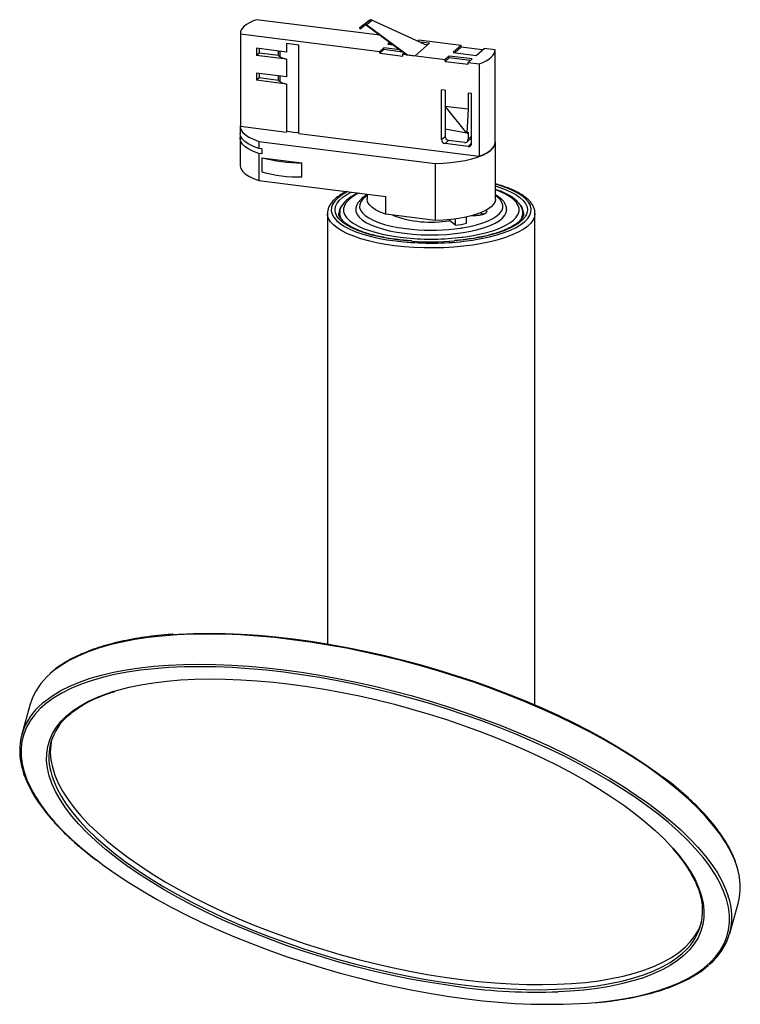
# Paper-space layout '_Dimétrica' of a CAD drawing. Header units: millimetres. Extents: x -109 to 82, y -69 to 192.
import ezdxf

# ---------------------------------------------------------------- set-up
doc = ezdxf.new("R2010")
doc.units = ezdxf.units.MM

psp = doc.layouts.new('_Dimétrica')

# ---------------------------------------------------------------- linework, layer by layer
at = {"color": 7, "linetype": 'Continuous', "lineweight": 25}
for p, q in [((-13.62, 187.7), (-46.36, 191.83)), ((-17.97, 190.48), (-16.5, 191.63)), ((-16.5, 191.63), (-17.77, 190.51)), ((-15.7, 191.73), (-17.1, 190.49)), ((-15.7, 191.73), (-1.97, 185.43)), ((-50.61, 188.21), (-50.61, 163.7)), ((-50.61, 188.09), (-13.63, 183.43)), ((-50.61, 188.09), (-50.61, 163.57)), ((-18.99, 189.58), (-17.77, 190.51)), ((-17.97, 190.48), (-18.99, 189.58)), ((-18.99, 189.58), (-18.86, 189.42)), ((-18.86, 189.42), (-17.64, 190.36)), ((-17.2, 190.34), (-6.68, 182.59)), ((-17.1, 190.49), (-6.26, 182.5)), ((-38.37, 185.6), (-35.09, 185.19)), ((-38.37, 185.6), (-38.37, 183.24)), ((-10.99, 185.76), (-11.51, 185.3)), ((-10.69, 185.55), (-11.04, 185.24)), ((-4.28, 182.25), (-0.48, 185.6)), ((-3.57, 186.17), (-3.31, 186.4)), ((7.92, 184.99), (-3.31, 186.4)), ((-2.73, 185.88), (-2.81, 185.82)), ((-0.48, 185.6), (-2.73, 185.88)), ((-2.73, 185.78), (-2.73, 185.88)), ((-1.97, 185.43), (-1.78, 185.29)), ((-38.37, 183.24), (-46.32, 184.25)), ((-46.32, 184.25), (-46.32, 182.36)), ((-45.61, 182.98), (-46.32, 182.36)), ((-45.61, 184.16), (-45.61, 182.98)), ((-40.52, 182.34), (-45.61, 182.98)), ((-40.52, 182.34), (-40.52, 183.51)), ((-40.11, 183.46), (-40.11, 182.03)), ((-35.09, 161.62), (-35.09, 185.19)), ((-12.57, 184.36), (-13.63, 183.43)), ((-12.57, 183.89), (-13.63, 182.96)), ((-13.63, 182.96), (-13.63, 183.43)), ((-13.63, 182.96), (-7.55, 182.19)), ((-8.37, 183.83), (-12.57, 184.36)), ((-12.57, 183.89), (-12.57, 184.36)), ((-7.6, 183.26), (-12.57, 183.89)), ((-11.51, 185.3), (-10.12, 185.12)), ((-7.55, 182.66), (-7.2, 182.97)), ((-0.95, 185.19), (-1.78, 185.29)), ((7.92, 184.99), (5.79, 183.12)), ((5.79, 183.12), (11.87, 182.35)), ((7.92, 184.52), (6.26, 183.06)), ((7.92, 184.52), (7.92, 184.99)), ((13.53, 183.81), (7.92, 184.52)), ((11.87, 182.35), (14, 184.22)), ((16.91, 183.86), (14, 184.22)), ((16.91, 159.22), (16.91, 183.73)), ((-38.37, 181.36), (-46.32, 182.36)), ((-38.37, 181.36), (-38.37, 176.64)), ((-7.55, 182.66), (3.67, 181.25)), ((-7.55, 182.19), (-7.55, 182.66)), ((-6.5, 182.56), (-6.53, 182.53)), ((-6.53, 182.53), (-4.28, 182.25)), ((4.73, 182.18), (3.67, 181.25)), ((4.73, 181.71), (3.67, 180.78)), ((3.67, 180.78), (3.67, 181.25)), ((3.67, 180.78), (9.75, 180.01)), ((10.81, 181.42), (4.73, 182.18)), ((4.73, 181.71), (4.73, 182.18)), ((10.35, 181), (4.73, 181.71)), ((9.75, 180.48), (10.81, 181.42)), ((9.75, 180.48), (12.66, 180.11)), ((9.75, 180.01), (9.75, 180.48)), ((-38.37, 176.64), (-46.32, 177.65)), ((-46.32, 177.65), (-46.32, 175.76)), ((-45.61, 177.56), (-45.61, 176.38)), ((12.66, 180.11), (12.66, 155.6)), ((-45.61, 176.38), (-46.32, 175.76)), ((-38.37, 174.76), (-46.32, 175.76)), ((-40.52, 175.74), (-45.61, 176.38)), ((-40.52, 175.74), (-40.52, 176.91)), ((-40.11, 176.86), (-40.11, 175.43)), ((-38.37, 174.76), (-38.37, 162.03)), ((3.67, 173.13), (2.74, 173.25)), ((2.74, 160.05), (2.74, 173.25)), ((3.67, 173.13), (3.67, 160.88)), ((10.69, 172.25), (9.75, 172.37)), ((9.75, 172.37), (9.75, 168.16)), ((10.69, 159.05), (10.69, 172.25)), ((3.67, 168.93), (9.75, 168.16)), ((9.4, 161.72), (3.67, 168.93)), ((9.75, 168.16), (9.4, 161.72)), ((-50.67, 163.58), (-50.67, 161.69)), ((-50.61, 163.7), (-50.61, 163.57)), ((-50.61, 163.57), (-38.37, 162.03)), ((9.4, 161.72), (3.67, 162.8)), ((9.4, 161.72), (9.75, 162.03)), ((9.75, 162.03), (9.75, 160.11)), ((-50.67, 160.39), (-50.67, 153.21)), ((-45.69, 159.57), (1.05, 153.68)), ((-45.69, 159.57), (-45.69, 157.68)), ((-35.09, 161.62), (12.66, 155.6)), ((8.82, 159.28), (4.61, 159.81)), ((9.48, 159.48), (10.69, 160.54)), ((17, 144.25), (17, 159.33)), ((-44.91, 157.58), (-45.69, 157.68)), ((-44.91, 157.58), (-44.91, 156.28)), ((9.75, 158.22), (3.67, 158.99)), ((-45.69, 156.38), (-45.69, 149.2)), ((-44.91, 156.28), (-45.69, 156.38)), ((-44.91, 155.23), (-34.33, 153.89)), ((-44.91, 155.23), (-44.91, 151.46)), ((-34.33, 150.12), (-34.33, 153.89)), ((1.05, 153.68), (1.05, 138.59)), ((-45.69, 149.2), (-12.01, 144.95)), ((-17, 145.58), (-17, 144.25)), ((-12.01, 140.24), (-12.01, 144.95)), ((-27.5, 140.48), (-27.5, 26.32)), ((-24.3, 140.48), (-24.3, 139.64)), ((1.05, 138.59), (-12.01, 140.24)), ((4.84, 138.55), (4.84, 138.82)), ((6.41, 137.31), (4.84, 138.55)), ((6.41, 137.31), (6.41, 139)), ((9.37, 137.85), (9.37, 139.52)), ((24.3, 140.6), (24.3, 140.48)), ((24.3, 139.62), (24.3, 140.48)), ((27.5, 10.15), (27.5, 140.48)), ((-106.3, 10.39), (-108.55, 2.4)), ((79.14, -50.49), (81.39, -42.51))]:
    psp.add_line(p, q, dxfattribs=at)
at = {"color": 8, "linetype": 'Continuous', "lineweight": 25}
for p, q in [((2.74, 160.05), (3.67, 160.88)), ((4.61, 159.81), (3.67, 158.99)), ((9.75, 160.11), (10.69, 160.93)), ((9.75, 158.22), (10.69, 159.05)), ((-6.72, 136.44), (-5.12, 136.26)), ((-9.37, 133.16), (-7.4, 132.94)), ((-8.24, 134.16), (-6.47, 133.96))]:
    psp.add_line(p, q, dxfattribs=at)
at = {"color": 7, "linetype": 'Continuous', "lineweight": 25, "flags": 128}
for points in [[(-46.36, 191.83), (-47.35, 191.43), (-48.22, 191.01), (-48.97, 190.56), (-49.58, 190.09), (-50.05, 189.61), (-50.38, 189.11), (-50.57, 188.6), (-50.61, 188.09)], [(12.66, 180.11), (13.65, 180.51), (14.52, 180.93), (15.27, 181.38), (15.88, 181.85), (16.35, 182.33), (16.68, 182.84), (16.87, 183.34), (16.91, 183.86)], [(-50.61, 164.07), (-50.67, 163.46), (-50.49, 162.74), (-50.03, 162.03), (-49.31, 161.35), (-48.33, 160.71), (-47.12, 160.11), (-45.69, 159.57)], [(-38.37, 162.36), (-37.62, 162.16), (-36.55, 161.98)], [(-36.55, 161.98), (-35.4, 161.88), (-35.09, 161.87)], [(-45.69, 157.68), (-47.12, 158.22), (-48.33, 158.82), (-49.31, 159.47), (-50.03, 160.15), (-50.49, 160.85), (-50.67, 161.57), (-50.67, 161.69)], [(-45.69, 156.38), (-47.12, 156.92), (-48.33, 157.52), (-49.31, 158.16), (-50.03, 158.84), (-50.49, 159.55), (-50.67, 160.27), (-50.58, 160.99), (-50.56, 161.04)], [(1.05, 153.68), (3.14, 153.77), (5.19, 153.94), (7.15, 154.19), (9, 154.53), (10.72, 154.94), (12.27, 155.41), (13.63, 155.95), (14.78, 156.54), (15.71, 157.17), (16.39, 157.83), (16.82, 158.52), (17, 159.22), (16.91, 159.92)], [(12.66, 155.6), (13.65, 155.99), (14.52, 156.42), (15.27, 156.86), (15.88, 157.33), (16.35, 157.82), (16.68, 158.32), (16.87, 158.83), (16.91, 159.22)], [(-50.67, 153.21), (-50.67, 153.09), (-50.49, 152.37), (-50.03, 151.66), (-49.31, 150.98), (-48.33, 150.34), (-47.12, 149.74), (-45.69, 149.2)], [(-12.01, 140.24), (-13.5, 140.8), (-14.74, 141.43), (-15.73, 142.1), (-16.45, 142.81), (-16.87, 143.55), (-17, 144.25)], [(17, 144.25), (16.9, 143.65), (16.54, 142.94), (15.9, 142.25), (15.01, 141.59), (13.87, 140.97), (12.51, 140.41), (10.94, 139.91), (9.2, 139.48), (7.31, 139.13), (5.3, 138.87), (3.2, 138.68), (1.05, 138.59)], [(-20, 141.49), (-19.96, 140.97), (-19.67, 140.22), (-19.13, 139.48), (-18.34, 138.77), (-17.32, 138.09), (-16.06, 137.45), (-14.6, 136.87), (-12.95, 136.34), (-11.12, 135.88), (-9.16, 135.49), (-7.07, 135.19)], [(-7.07, 135.19), (-4.89, 134.96), (-2.65, 134.81), (-0.37, 134.76), (1.91, 134.79), (4.17, 134.9), (6.37, 135.1), (8.49, 135.38), (10.5, 135.75), (12.37, 136.18), (14.08, 136.69), (15.61, 137.25), (16.93, 137.87), (18.03, 138.54), (18.9, 139.24), (19.52, 139.98), (19.89, 140.73), (20, 141.46)], [(-68.3, 28.83), (-67.03, 28.91), (-63.03, 29.09), (-58.89, 29.15), (-54.63, 29.09), (-50.26, 28.91), (-45.79, 28.61), (-41.22, 28.19), (-36.58, 27.66), (-31.88, 27.02), (-27.13, 26.26), (-22.33, 25.39), (-17.51, 24.41), (-12.68, 23.33), (-7.84, 22.14), (-3.02, 20.85), (1.78, 19.46), (6.54, 17.99), (11.25, 16.42), (15.9, 14.77), (20.47, 13.03), (24.96, 11.23), (29.35, 9.35), (33.63, 7.4), (37.78, 5.39), (41.8, 3.33), (45.68, 1.22), (49.41, -0.94), (52.97, -3.14), (56.36, -5.37), (59.56, -7.62), (61.32, -8.93)], [(72.75, -31.18), (72.04, -30.27), (70.08, -27.98), (67.9, -25.67), (65.51, -23.37), (62.9, -21.07), (60.08, -18.77), (57.06, -16.49), (53.86, -14.24), (50.47, -12.01), (46.91, -9.81), (43.18, -7.65), (39.3, -5.54), (35.28, -3.48), (31.13, -1.47), (26.85, 0.47), (22.46, 2.35), (17.97, 4.16), (13.4, 5.9), (8.75, 7.55), (4.04, 9.11), (-0.72, 10.59), (-5.52, 11.98), (-10.34, 13.27), (-15.18, 14.45), (-20.01, 15.54), (-24.83, 16.52), (-29.63, 17.39), (-34.38, 18.15), (-39.08, 18.79), (-43.72, 19.32), (-48.29, 19.74), (-52.76, 20.04), (-57.13, 20.22), (-61.39, 20.28), (-65.53, 20.22), (-69.53, 20.04), (-73.39, 19.75), (-77.09, 19.34), (-80.63, 18.81), (-83.99, 18.17), (-87.17, 17.41), (-90.16, 16.54), (-91.21, 16.2)], [(-84.12, 13.77), (-83.1, 14.07), (-80.12, 14.84), (-76.96, 15.49), (-73.62, 16.04), (-70.11, 16.46), (-66.45, 16.77), (-62.64, 16.97), (-58.69, 17.04), (-54.62, 17), (-50.44, 16.84), (-46.16, 16.57), (-41.78, 16.18), (-37.33, 15.67), (-32.82, 15.05), (-28.26, 14.31), (-23.66, 13.47), (-19.03, 12.52), (-14.39, 11.46), (-9.75, 10.31), (-5.13, 9.05), (-0.54, 7.7), (4.02, 6.25), (8.52, 4.72), (12.95, 3.11), (17.31, 1.42), (21.58, -0.34), (25.74, -2.18), (29.79, -4.07), (33.71, -6.03), (37.49, -8.03), (41.12, -10.09), (44.6, -12.18), (47.91, -14.31), (51.04, -16.47), (53.98, -18.65), (56.73, -20.84), (59.27, -23.05), (61.61, -25.26), (63.73, -27.47), (64.23, -28.03)], [(-100.65, 0.89), (-100.89, -0.53), (-100.99, -2.43), (-100.84, -4.39), (-100.44, -6.4), (-99.78, -8.47), (-98.89, -10.57), (-97.75, -12.7), (-96.36, -14.87), (-94.75, -17.06), (-92.9, -19.26), (-90.82, -21.48), (-88.52, -23.69), (-86.01, -25.91), (-83.3, -28.11), (-80.38, -30.3), (-77.27, -32.47), (-73.98, -34.61), (-70.52, -36.72), (-66.9, -38.78), (-63.13, -40.8), (-59.21, -42.77), (-55.17, -44.68), (-51.01, -46.53), (-46.74, -48.3), (-42.38, -50.01), (-37.94, -51.63), (-33.43, -53.17), (-28.86, -54.63), (-24.26, -55.99), (-19.62, -57.25), (-14.97, -58.42), (-10.32, -59.48), (-5.68, -60.44), (-1.06, -61.29), (3.51, -62.02), (8.04, -62.65)], [(-88.41, -31.23), (-86.73, -32.48), (-83.53, -34.74), (-80.14, -36.97), (-76.58, -39.16), (-72.85, -41.32), (-68.97, -43.44), (-64.95, -45.5), (-60.8, -47.5), (-56.52, -49.45), (-52.13, -51.33), (-47.64, -53.14), (-43.07, -54.87), (-38.42, -56.52), (-33.71, -58.09), (-28.95, -59.57), (-24.15, -60.95), (-19.33, -62.24), (-14.49, -63.43), (-9.66, -64.51), (-4.84, -65.49), (-0.04, -66.36), (4.71, -67.12), (9.42, -67.77)], [(7.67, -64.65), (3.15, -64.02), (-1.41, -63.29), (-6.01, -62.45), (-10.64, -61.5), (-15.28, -60.44), (-19.91, -59.28), (-24.54, -58.03), (-29.13, -56.67), (-33.69, -55.23), (-38.19, -53.7), (-42.62, -52.09), (-46.98, -50.4), (-51.25, -48.63), (-55.41, -46.8), (-59.45, -44.9), (-63.37, -42.95), (-67.16, -40.94), (-70.79, -38.89), (-74.27, -36.8), (-77.58, -34.67), (-80.71, -32.51), (-83.56, -30.4)], [(8.04, -62.65), (12.5, -63.16), (16.89, -63.55), (21.18, -63.82), (25.37, -63.98), (29.45, -64.01), (33.4, -63.93), (37.21, -63.73), (40.88, -63.41), (44.38, -62.98), (47.72, -62.42), (50.88, -61.76), (53.85, -60.98), (56.62, -60.08), (59.19, -59.09), (61.54, -57.98), (63.68, -56.78), (65.59, -55.48), (67.28, -54.08), (68.72, -52.59), (69.93, -51.02), (70.89, -49.36), (71.61, -47.65)]]:
    psp.add_lwpolyline(points, dxfattribs=at)
at = {"color": 8, "linetype": 'Continuous', "lineweight": 25, "flags": 128}
for points in [[(-22.21, 146.24), (-22.48, 146.1), (-23.75, 145.34), (-24.79, 144.54), (-25.59, 143.72), (-26.14, 142.87), (-26.44, 142.01), (-26.49, 141.14), (-26.28, 140.28), (-25.82, 139.43), (-25.11, 138.59), (-24.15, 137.79), (-22.97, 137.02), (-21.56, 136.29), (-19.95, 135.61), (-18.14, 134.98), (-16.16, 134.42), (-14.03, 133.93), (-11.75, 133.5), (-9.37, 133.16)], [(17, 147.76), (17.69, 147.54), (19.46, 146.91), (21.03, 146.23), (22.38, 145.5), (23.5, 144.72), (24.38, 143.91), (25.01, 143.08), (25.39, 142.22), (25.5, 141.36), (25.35, 140.51), (24.94, 139.65), (24.28, 138.82), (23.37, 138.02), (22.21, 137.25), (20.83, 136.52), (19.24, 135.84), (17.44, 135.22), (15.47, 134.67), (13.34, 134.18), (11.08, 133.77), (8.7, 133.43), (6.23, 133.18), (6.13, 133.17)], [(8.14, 134.14), (8.46, 134.18), (10.68, 134.52), (12.79, 134.93), (14.76, 135.41), (16.56, 135.96), (18.18, 136.56), (19.61, 137.22), (20.81, 137.93), (21.8, 138.68), (22.54, 139.45), (23.03, 140.25), (23.27, 141.05), (23.26, 141.87), (22.99, 142.68), (22.47, 143.47), (21.71, 144.24), (20.71, 144.98), (19.48, 145.68), (18.03, 146.34), (17, 146.73)], [(8.62, 133.07), (10.9, 133.37), (13.22, 133.77), (15.41, 134.23), (17.44, 134.77), (19.32, 135.37), (21, 136.03), (22.48, 136.75), (23.75, 137.5), (24.79, 138.3), (25.59, 139.12), (26.14, 139.97), (26.44, 140.83), (26.49, 141.7), (26.28, 142.56), (25.82, 143.42), (25.11, 144.25), (24.15, 145.06), (22.97, 145.83), (21.56, 146.56), (19.95, 147.24), (18.14, 147.86), (17, 148.2)], [(-9.02, 133.47), (-11.38, 133.82), (-13.63, 134.24), (-15.74, 134.73), (-17.69, 135.3), (-19.46, 135.93), (-21.03, 136.61), (-22.38, 137.35), (-23.5, 138.12), (-24.38, 138.93), (-25.01, 139.77), (-25.39, 140.62), (-25.5, 141.48), (-25.35, 142.34), (-24.94, 143.19), (-24.28, 144.02), (-23.37, 144.83), (-22.21, 145.6), (-21.25, 146.12)], [(-19.14, 145.85), (-19.61, 145.62), (-20.81, 144.91), (-21.8, 144.17), (-22.54, 143.39), (-23.03, 142.6), (-23.27, 141.79), (-23.26, 140.97), (-22.99, 140.17), (-22.47, 139.37), (-21.71, 138.6), (-20.71, 137.86), (-19.48, 137.16), (-18.03, 136.5), (-16.39, 135.9), (-14.57, 135.36), (-12.59, 134.89), (-10.47, 134.48), (-8.24, 134.16)], [(-17, 145.19), (-17.35, 144.94), (-18.13, 144.26), (-18.67, 143.54), (-18.95, 142.81), (-18.98, 142.07), (-18.75, 141.34), (-18.27, 140.62), (-17.54, 139.93), (-16.57, 139.27), (-15.38, 138.64), (-13.98, 138.07), (-12.39, 137.56), (-10.64, 137.12), (-8.74, 136.74), (-6.72, 136.44)], [(7.84, 136.6), (8.32, 136.67), (10.24, 137.03), (12.03, 137.46), (13.66, 137.96), (15.1, 138.52), (16.34, 139.13), (17.35, 139.78), (18.13, 140.47), (18.67, 141.19), (18.95, 141.92), (18.98, 142.65), (18.75, 143.39), (18.27, 144.11), (17.54, 144.8), (17, 145.19)], [(14.55, 141.32), (14.61, 141.24), (14.72, 140.93), (14.58, 140.61), (14.18, 140.32), (13.56, 140.08), (12.77, 139.9), (11.87, 139.8), (10.92, 139.79), (10.55, 139.81)], [(-9.72, 131.9), (-12.16, 132.26), (-14.48, 132.69), (-16.67, 133.19), (-18.71, 133.76), (-20.56, 134.39), (-22.23, 135.08), (-23.69, 135.82), (-24.93, 136.61), (-25.93, 137.43), (-26.69, 138.27), (-27.21, 139.14), (-27.47, 140.03), (-27.5, 140.46)], [(27.5, 140.44), (27.37, 139.6), (26.99, 138.73), (26.36, 137.87), (25.48, 137.03), (24.36, 136.23), (23.02, 135.46), (21.46, 134.75), (19.7, 134.08), (17.76, 133.48), (15.65, 132.94), (13.39, 132.47), (11.01, 132.08), (8.53, 131.76), (5.96, 131.53), (3.35, 131.38), (0.7, 131.31), (-1.96, 131.34), (-4.6, 131.44), (-7.19, 131.63), (-9.72, 131.9)], [(-5.19, 133.1), (-6.56, 133.21), (-9.02, 133.47)], [(80.98, -32.59), (80.35, -30.87), (79.34, -28.67), (78.09, -26.43), (76.59, -24.16), (74.86, -21.87), (72.9, -19.57), (70.71, -17.25), (68.3, -14.93), (65.67, -12.62), (62.84, -10.32), (59.81, -8.03), (56.59, -5.76), (53.18, -3.52), (49.6, -1.31), (45.86, 0.86), (41.96, 2.98), (37.92, 5.06), (33.74, 7.07), (29.44, 9.03), (25.03, 10.92), (20.52, 12.74), (15.92, 14.48), (11.25, 16.14), (6.51, 17.72), (1.73, 19.2), (-3.1, 20.59), (-7.94, 21.89), (-12.8, 23.08), (-17.66, 24.17), (-22.51, 25.16), (-27.33, 26.03), (-32.11, 26.79), (-36.83, 27.44), (-41.5, 27.98), (-46.08, 28.39), (-50.58, 28.69), (-54.97, 28.87), (-59.26, 28.93), (-63.42, 28.88), (-67.44, 28.7), (-71.32, 28.4), (-75.04, 27.99), (-78.59, 27.46), (-81.97, 26.81), (-85.17, 26.05), (-88.17, 25.18), (-90.98, 24.2), (-93.57, 23.11), (-95.95, 21.92), (-98.11, 20.63), (-100.04, 19.24), (-100.98, 18.46)], [(-103.11, 10.57), (-102.29, 11.26), (-100.36, 12.65), (-98.2, 13.94), (-95.82, 15.13), (-93.23, 16.22), (-90.42, 17.2), (-87.42, 18.07), (-84.22, 18.83), (-80.84, 19.48), (-77.29, 20.01), (-73.57, 20.42), (-69.69, 20.72), (-65.67, 20.89), (-61.51, 20.95), (-57.22, 20.89), (-52.83, 20.71), (-48.33, 20.41), (-43.75, 19.99), (-39.08, 19.46), (-34.36, 18.81), (-29.58, 18.05), (-24.76, 17.17), (-19.91, 16.19), (-15.05, 15.1), (-10.19, 13.9), (-5.35, 12.61), (-0.52, 11.22), (4.26, 9.73), (9, 8.16), (13.67, 6.5), (18.27, 4.75), (22.78, 2.94), (27.19, 1.05), (31.49, -0.91), (35.67, -2.93), (39.71, -5), (43.61, -7.12), (47.35, -9.29), (50.93, -11.5), (54.34, -13.74), (57.56, -16.01), (60.59, -18.3), (63.42, -20.6), (66.05, -22.92), (68.46, -25.24), (70.65, -27.55), (72.61, -29.85), (74.34, -32.14), (75.84, -34.41), (77.09, -36.65), (78.1, -38.86), (78.73, -40.57)], [(-91.21, 16.2), (-92.95, 15.57), (-95.53, 14.49), (-97.9, 13.3), (-100.04, 12.01), (-101.96, 10.63), (-103.65, 9.16), (-105.11, 7.59), (-106.32, 5.94), (-107.29, 4.21), (-108.02, 2.41), (-108.5, 0.53), (-108.73, -1.42), (-108.71, -3.42), (-108.45, -5.48), (-107.93, -7.59), (-107.17, -9.75), (-106.16, -11.95), (-104.92, -14.17), (-103.43, -16.43), (-101.7, -18.71), (-99.75, -21), (-97.57, -23.3), (-95.18, -25.61), (-92.57, -27.91), (-89.75, -30.2), (-88.41, -31.23)], [(-83.56, -30.4), (-83.65, -30.33), (-86.4, -28.13), (-88.94, -25.93), (-91.28, -23.71), (-93.39, -21.51), (-95.29, -19.31), (-96.96, -17.12), (-98.39, -14.95), (-99.59, -12.82), (-100.55, -10.71), (-101.26, -8.65), (-101.73, -6.62), (-101.96, -4.65), (-101.93, -2.74), (-101.66, -0.89), (-101.15, 0.9), (-100.38, 2.61), (-99.38, 4.25), (-98.14, 5.8), (-96.66, 7.27), (-94.95, 8.65), (-93.01, 9.94), (-90.85, 11.13), (-88.47, 12.21), (-85.89, 13.2), (-84.12, 13.77)], [(-100.58, -8.54), (-100.16, -9.8), (-99.26, -11.9), (-98.12, -14.03), (-96.74, -16.2), (-95.12, -18.39), (-93.27, -20.59), (-91.2, -22.81), (-88.9, -25.02), (-86.39, -27.24), (-83.67, -29.44), (-80.75, -31.63), (-77.65, -33.8), (-74.36, -35.94), (-70.9, -38.05), (-67.28, -40.11), (-63.5, -42.13), (-59.59, -44.1), (-55.54, -46.01), (-51.38, -47.86), (-47.12, -49.63), (-42.76, -51.34), (-38.31, -52.96), (-33.8, -54.5), (-29.24, -55.96), (-24.63, -57.32), (-20, -58.58), (-15.35, -59.75), (-10.69, -60.81), (-6.05, -61.77), (-1.44, -62.62), (3.14, -63.35), (7.67, -63.98)], [(64.23, -28.03), (65.62, -29.67), (67.29, -31.86), (68.72, -34.02), (69.92, -36.16), (70.88, -38.26), (71.59, -40.33), (72.06, -42.35), (72.29, -44.32), (72.26, -46.24), (71.99, -48.09), (71.48, -49.87), (70.72, -51.59), (69.71, -53.22), (68.47, -54.78), (66.99, -56.25), (65.28, -57.63), (63.34, -58.91), (61.18, -60.1), (58.8, -61.19), (56.22, -62.17), (53.43, -63.05), (50.45, -63.81), (47.29, -64.47), (43.95, -65.01), (40.44, -65.44), (36.78, -65.75), (33.67, -65.92)], [(43.56, -68.74), (43.72, -68.72), (47.42, -68.31), (50.96, -67.78), (54.32, -67.14), (57.5, -66.39), (60.49, -65.52), (63.28, -64.54), (65.86, -63.46), (68.23, -62.28), (70.37, -60.99), (72.29, -59.61), (73.98, -58.13), (75.44, -56.57), (76.65, -54.92), (77.62, -53.19), (78.35, -51.38), (78.83, -49.5), (79.06, -47.56), (79.04, -45.56), (78.78, -43.49), (78.26, -41.38), (77.5, -39.23), (76.5, -37.03), (75.25, -34.8), (73.76, -32.55), (72.75, -31.18)], [(7.67, -63.98), (12.13, -64.49), (16.51, -64.88), (20.81, -65.15), (25, -65.31), (29.07, -65.35), (33.03, -65.26), (36.84, -65.06), (40.5, -64.74), (44.01, -64.31), (47.35, -63.75), (50.5, -63.09), (53.47, -62.31), (56.24, -61.42), (58.81, -60.42), (61.17, -59.31), (63.31, -58.11), (65.22, -56.81), (66.62, -55.67)]]:
    psp.add_lwpolyline(points, dxfattribs=at)
at = {"color": 7, "linetype": 'Continuous', "lineweight": 25}
for centre, radius, start, end in [((-17.45, 190.06), 0.552, 51.0861, 124.83), ((-16.02, 191.01), 0.79, 66.2625, 127.6603), ((-17.43, 190.05), 0.368, 51.0861, 124.83), ((-37.44, 186.22), 4.95, 231.5939, 259.2124), ((-37.44, 179.62), 4.95, 231.5939, 259.2124), ((3.83, 160.07), 1.09, 181.0587, 261.7605), ((4.77, 160.9), 1.09, 181.0587, 261.7605), ((8.94, 160.09), 0.814, 261.3986, 1.4206), ((9.88, 159.03), 0.814, 261.3986, 1.4206), ((-34.65, 194), 40.11, 255.1781, 270.4603), ((-34.65, 190.23), 40.11, 255.1781, 270.4603), ((-0.01, 166.94), 28.81, 249.1792, 279.6882), ((-0.02, 190.5), 54.48, 264.6287, 278.2939), ((1.62, 171.82), 34.84, 277.908, 282.8556), ((-0.01, 201.35), 67.7, 264.5231, 276.9163), ((0, 208.29), 75.37, 266.055, 274.6674), ((-0.01, 209.91), 77.32, 264.5162, 276.4113), ((-90.08, 5.47), 16.95, 130, 163.1512), ((-92.9, -2.01), 16.2, 129.0828, 198.7151), ((-86.67, -3.8), 14.7, 135.0633, 198.8145), ((64.7, -38.23), 17.23, 345.6104, 19.0882), ((57.18, -44.33), 14.75, 309.7708, 13.6686), ((63.44, -46.06), 16.25, 308.895, 19.7851), ((28.41, 92.82), 158.82, 262.4964, 271.8979), ((31.01, 90.88), 160.11, 262.2477, 274.4943)]:
    psp.add_arc(centre, radius, start, end, dxfattribs=at)
at = {"color": 8, "linetype": 'Continuous', "lineweight": 25}
for centre, radius, start, end in [((-21.37, 140.43), 3.12, 143.7127, 179.8834), ((20.93, 140.32), 3.58, 2.2297, 47.8249), ((-20.96, 140.59), 3.34, 181.541, 221.2457), ((12.61, 139.19), 1.46, 45.0082, 74.7789), ((20.92, 140.6), 3.38, 317.5934, 358.0017)]:
    psp.add_arc(centre, radius, start, end, dxfattribs=at)
at = {"color": 7, "linetype": 'Continuous', "lineweight": 25}
for points, knots in [([(-22.48, 146.27), (-22.86, 146.07), (-23.73, 145.63), (-24.86, 144.87), (-25.87, 144), (-26.64, 143.11), (-27.15, 142.2), (-27.46, 141.32), (-27.48, 140.74), (-27.48, 140.46)], [0, 0, 0, 0, 0.128131, 0.28704, 0.446804, 0.60601, 0.745676, 0.879359, 1, 1, 1, 1]), ([(27.47, 140.43), (27.48, 140.63), (27.49, 141.15), (27.25, 141.97), (26.79, 142.87), (26.11, 143.75), (25.21, 144.59), (24.09, 145.4), (22.75, 146.17), (21.23, 146.88), (19.52, 147.53), (18.1, 148), (17.22, 148.23), (17, 148.28)], [0, 0, 0, 0, 0.058096, 0.149854, 0.242835, 0.339799, 0.441345, 0.545983, 0.651715, 0.757175, 0.862108, 0.966543, 1, 1, 1, 1]), ([(24.27, 140.63), (24.26, 140.84), (24.24, 141.35), (23.94, 142.14), (23.43, 142.98), (22.69, 143.8), (21.74, 144.58), (20.56, 145.32), (19.18, 146.01), (17.98, 146.52), (17.2, 146.77), (17, 146.84)], [0, 0, 0, 0, 0.078224, 0.191396, 0.307644, 0.430193, 0.55883, 0.690734, 0.823093, 0.954748, 1, 1, 1, 1]), ([(-19.4, 145.89), (-19.44, 145.87), (-19.97, 145.64), (-20.85, 145.14), (-22.01, 144.38), (-22.95, 143.55), (-23.64, 142.69), (-24.08, 141.81), (-24.29, 141.09), (-24.28, 140.65), (-24.27, 140.5)], [0, 0, 0, 0, 0.010022, 0.171375, 0.333917, 0.4975, 0.659999, 0.799299, 0.932663, 1, 1, 1, 1]), ([(-17, 145.41), (-17.12, 145.34), (-17.65, 145.06), (-18.39, 144.48), (-19.16, 143.72), (-19.66, 142.92), (-19.95, 142.19), (-19.96, 141.72), (-19.97, 141.52)], [0, 0, 0, 0, 0.066632, 0.285919, 0.506327, 0.695285, 0.872851, 1, 1, 1, 1]), ([(19.97, 141.48), (19.97, 141.63), (19.98, 142.07), (19.73, 142.76), (19.29, 143.54), (18.61, 144.28), (17.86, 144.91), (17.24, 145.27), (17, 145.41)], [0, 0, 0, 0, 0.097125, 0.277113, 0.460724, 0.655852, 0.863717, 1, 1, 1, 1]), ([(-8.89, 133.52), (-9.28, 133.57), (-10.4, 133.72), (-12.2, 134.02), (-14.21, 134.43), (-16.09, 134.91), (-17.82, 135.43), (-19.37, 136.01), (-20.74, 136.62), (-21.9, 137.26), (-22.85, 137.91), (-23.57, 138.56), (-24.09, 139.18), (-24.39, 139.78), (-24.51, 140.18), (-24.49, 140.41), (-24.48, 140.45)], [0, 0, 0, 0, 0.0417478, 0.1210512, 0.2002532, 0.2792795, 0.3580733, 0.4365626, 0.51466, 0.59227, 0.6693218, 0.7458645, 0.8222619, 0.8993181, 0.9795665, 1, 1, 1, 1]), ([(24.48, 140.47), (24.48, 140.37), (24.49, 140.1), (24.33, 139.63), (23.98, 139.03), (23.41, 138.39), (22.61, 137.73), (21.6, 137.08), (20.4, 136.46), (18.99, 135.86), (17.41, 135.3), (15.65, 134.79), (13.75, 134.33), (11.71, 133.93), (9.55, 133.6), (7.66, 133.36), (6.47, 133.27), (6.05, 133.23)], [0, 0, 0, 0, 0.038711, 0.111589, 0.179446, 0.251556, 0.321588, 0.391315, 0.461255, 0.531641, 0.602471, 0.673677, 0.745179, 0.816908, 0.888808, 0.960833, 1, 1, 1, 1]), ([(13.82, 140.33), (13.83, 140.33), (13.84, 140.35), (13.7, 140.25), (13.38, 140.12), (12.86, 139.98), (12.18, 139.88), (11.41, 139.83), (10.9, 139.85), (10.65, 139.86)], [0, 0, 0, 0, 0.044314, 0.172542, 0.315633, 0.476113, 0.64964, 0.830659, 1, 1, 1, 1]), ([(-5.13, 133.16), (-5.7, 133.2), (-6.98, 133.29), (-8.21, 133.44), (-8.89, 133.52)], [0, 0, 0, 0, 0.448017, 1, 1, 1, 1]), ([(-68.53, 28.88), (-68.64, 28.87), (-69.99, 28.79), (-72.46, 28.55), (-75.94, 28.13), (-79.26, 27.59), (-82.42, 26.95), (-85.42, 26.21), (-88.25, 25.37), (-90.9, 24.43), (-93.37, 23.4), (-95.65, 22.26), (-97.72, 21.04), (-99.47, 19.84), (-100.42, 19.01), (-100.83, 18.65)], [0, 0, 0, 0, 0.0069558, 0.0913722, 0.1758084, 0.2602665, 0.3447479, 0.4292536, 0.5137831, 0.5983339, 0.6828999, 0.7674663, 0.8520081, 0.9364913, 1, 1, 1, 1]), ([(-97.17, 6.4), (-97.13, 6.45), (-96.67, 6.97), (-95.6, 7.89), (-93.94, 9.15), (-92.06, 10.32), (-89.99, 11.4), (-87.72, 12.4), (-85.66, 13.17), (-84.3, 13.58), (-83.83, 13.72)], [0, 0, 0, 0, 0.014895, 0.166427, 0.317494, 0.468231, 0.618761, 0.76918, 0.919556, 1, 1, 1, 1]), ([(-108.24, -7.44), (-108.23, -7.47), (-108.05, -8.17), (-107.49, -9.59), (-106.54, -11.69), (-105.35, -13.83), (-103.95, -15.99), (-102.33, -18.16), (-100.51, -20.35), (-98.49, -22.54), (-96.27, -24.74), (-93.86, -26.93), (-91.35, -29.05), (-89.57, -30.43), (-88.73, -31.08)], [0, 0, 0, 0, 0.003822, 0.094771, 0.185939, 0.277265, 0.368692, 0.460175, 0.55168, 0.643181, 0.734667, 0.826132, 0.917573, 1, 1, 1, 1]), ([(80.95, -32.35), (80.83, -31.97), (80.49, -30.9), (79.7, -29.1), (78.6, -26.98), (77.26, -24.83), (75.72, -22.66), (73.97, -20.48), (72.01, -18.28), (69.85, -16.09), (67.51, -13.89), (64.96, -11.7), (62.96, -10.07), (61.75, -9.18), (61.52, -9.01)], [0, 0, 0, 0, 0.05169, 0.14399, 0.236471, 0.329073, 0.421745, 0.514448, 0.607156, 0.699851, 0.792526, 0.885178, 0.977805, 1, 1, 1, 1]), ([(63.96, -27.92), (64.41, -28.43), (65.47, -29.64), (66.9, -31.51), (68.27, -33.54), (69.42, -35.54), (70.36, -37.5), (71.07, -39.35), (71.36, -40.51), (71.49, -41.05)], [0, 0, 0, 0, 0.112633, 0.263951, 0.415251, 0.566557, 0.717914, 0.869397, 1, 1, 1, 1]), ([(43.91, -68.77), (43.97, -68.77), (45.26, -68.67), (47.64, -68.37), (51.02, -67.88), (54.23, -67.28), (57.28, -66.57), (60.17, -65.77), (62.88, -64.86), (65.41, -63.85), (67.75, -62.75), (69.89, -61.55), (71.84, -60.28), (72.96, -59.36), (73.51, -58.91)], [0, 0, 0, 0, 0.005051, 0.095614, 0.186199, 0.27681, 0.367446, 0.458108, 0.548794, 0.639499, 0.730212, 0.820907, 0.911553, 1, 1, 1, 1])]:
    psp.add_open_spline(points, degree=3, knots=knots, dxfattribs=at)

doc.saveas('drawing.dxf')
